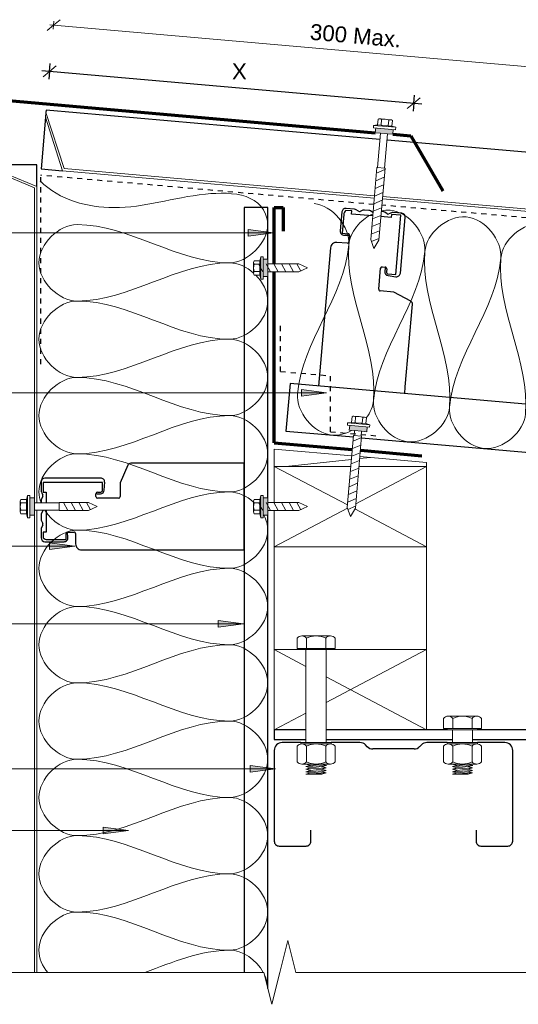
# Model space of a CAD drawing. Header units: millimetres. Extents: x -5868 to -3729, y 2410 to 4619.
# Tile 3 of 4: x -5487 to -5173, y 4000 to 4619. Entities that reach past the tile are written whole.
import ezdxf

# ---------------------------------------------------------------- set-up
doc = ezdxf.new("R2010")
doc.units = ezdxf.units.MM
doc.linetypes.add('Dash', pattern=[6.35, 3.175, -3.175])
for name, color, linetype, lineweight in [('A-ANNO-DIMS', 7, 'Continuous', 9), ('A-ANNO-DIMS-5', 7, 'Continuous', 9), ('A-DETL-GENF', 7, 'Continuous', 9), ('A-DETL-MEDM', 7, 'Continuous', 30), ('A-DETL-THIN', 7, 'Continuous', 9), ('G-ANNO-TEXT', 7, 'Continuous', 9)]:
    doc.layers.add(name, color=color, linetype=linetype, lineweight=lineweight)
doc.layers.add('A-DETL', color=7, linetype='Continuous', lineweight=9, true_color=0x00a600)
doc.styles.add('Arial', font='arial.ttf', dxfattribs={"height": 10})
doc.dimstyles.new('New_ARIAL_2', dxfattribs={"dimscale": 304.8, "dimtxt": 10.202594, "dimasz": 0.024606, "dimexe": 0.008202, "dimexo": 0.0625, "dimgap": 0.00651, "dimtad": 1, "dimdec": 0, "dimzin": 0, "dimdsep": 46, "dimtxsty": 'Arial', "dimblk1": 'OBLIQUE', "dimblk2": 'OBLIQUE', "dimsah": 1, "dimcen": 0.09, "dimdle": 0.008202, "dimazin": 0, "dimtfac": 1, "dimtdec": 4, "dimtix": 1, "dimtmove": 0, "dimatfit": 3, "dimfxl": 0.008202, "dimfxlon": 1, "dimtvp": 1, "dimtolj": 1, "dimtzin": 0, "dimarcsym": 2})
doc.dimstyles.new('New_ARIAL_Red', dxfattribs={"dimscale": 304.8, "dimtxt": 10.202594, "dimasz": 0.024606, "dimexe": 0.016404, "dimexo": 0.0625, "dimgap": 0.00651, "dimtad": 3, "dimtih": 1, "dimtoh": 1, "dimdec": 0, "dimzin": 0, "dimdsep": 46, "dimtxsty": 'Arial', "dimblk1": 'OBLIQUE', "dimblk2": 'OBLIQUE', "dimsah": 1, "dimcen": 0.09, "dimdle": 0.016404, "dimazin": 0, "dimtfac": 1, "dimtdec": 4, "dimtix": 1, "dimtmove": 0, "dimatfit": 3, "dimfxl": 0.016404, "dimfxlon": 1, "dimtvp": 1, "dimtolj": 1, "dimtzin": 0, "dimlwd": 30, "dimlwe": 30, "dimarcsym": 2})

# ---------------------------------------------------------------- blocks, each defined once
blk = doc.blocks.new('Dimond AshGrid Post _ Rail System - Dimond AshGrid Post _ Rail System-1973272-ASC - Wall to Roof Apex')
at = {"layer": 'A-DETL-GENF', "lineweight": 30}
for p, q in [((-16.02, 111.46), (-19.67, 111.46)), ((-14.32, 112.69), (-19.65, 112.69)), ((-16.02, 109.46), (-16.02, 111.46)), ((-11.71, 111.62), (-13.24, 112.44)), ((-9.07, 112.44), (-10.6, 111.62)), ((-5.32, 112.69), (-7.98, 112.69)), ((-2.71, 111.62), (-4.24, 112.44)), ((3.68, 112.69), (2.55, 112.69)), ((6.29, 111.62), (4.76, 112.44)), ((8.93, 112.44), (7.4, 111.62)), ((15.07, 111.46), (9.07, 111.46)), ((9.07, 111.46), (9.07, 109.46)), ((15.45, 112.69), (10.02, 112.69)), ((15.07, 73.96), (15.07, 111.46)), ((-22.1, 110.24), (-22.1, 98.24)), ((-20.77, 108.69), (-20.77, 96.97)), ((-2.55, 109.46), (-16.02, 109.46)), ((9.07, 109.46), (2.55, 109.46)), ((17.9, 75.14), (17.9, 110.24)), ((-20.77, 96.97), (-17.02, 96.97)), ((-19.4, 95.81), (-16.04, 96.16)), ((-16.02, 95.97), (-16.02, 91.96)), ((-27.22, 87.21), (-27.22, 0)), ((-17.02, 90.96), (-23.51, 90.96)), ((5.22, 63.91), (5.22, 77.16)), ((6.22, 78.16), (8.07, 78.16)), ((8, 77.64), (8, 75.39)), ((9.07, 77.16), (9.07, 75.16)), ((10.17, 73.96), (15.07, 73.96)), ((10.33, 72.94), (15.33, 72.69)), ((14.85, 62.91), (6.22, 62.91)), ((26.01, 58.18), (14.85, 62.91)), ((27.22, 4.25), (27.22, 56.33)), ((27.22, 0), (27.22, 4.25))]:
    blk.add_line(p, q, dxfattribs=at)
for centre, radius, start, end in [((-19.65, 110.24), 2.45, 90, 180), ((-16.76, 108.69), 4.02, 136.41957, 180), ((-14.32, 110.24), 2.45, 63.66863, 90), ((-11.15, 112.74), 1.25, 243.66863, 296.33137), ((-7.98, 110.24), 2.45, 90, 116.33137), ((-5.32, 110.24), 2.45, 63.66863, 90), ((-2.15, 112.74), 1.25, 243.66863, 251.09502), ((3.68, 110.24), 2.45, 63.66863, 90), ((6.85, 112.74), 1.25, 243.66863, 296.33137), ((10.02, 110.24), 2.45, 90, 116.33137), ((15.45, 110.24), 2.45, 0, 90), ((-19.65, 98.24), 2.45, 180, 276), ((-17.02, 95.97), 1, 360, 90), ((-23.51, 87.25), 3.71, 90, 180.6364), ((-17.02, 91.96), 1, 270, 360), ((6.22, 77.16), 1, 90, 180), ((10.45, 75.39), 2.45, 180, 267.14), ((8.07, 77.16), 1, 360, 90), ((10.27, 75.16), 1.2, 180, 265.22289), ((15.45, 75.14), 2.45, 267.14, 0), ((6.22, 63.91), 1, 180, 270), ((25.21, 56.33), 2.01, 0, 66.57877)]:
    blk.add_arc(centre, radius, start, end, dxfattribs=at)
blk = doc.blocks.new('Long section6 - BrownBuild900 Profile 37mm-2028267-ASC - Wall to Roof Apex')
at = {"layer": 'A-DETL-GENF'}
for p, q in [((398.1, 0), (114.98, 0)), ((564.45, 0), (403.2, 0)), ((766.39, 0), (569.55, 0)), ((780, -32.58), (766.39, 0)), ((114.98, -1.47), (398.1, -1.47)), ((403.2, -1.47), (564.45, -1.47)), ((569.55, -1.47), (765.54, -1.47)), ((765.54, -1.47), (780, -35.53)), ((780, -24.14), (780, -28)), ((780, -35.53), (780, -32.58))]:
    blk.add_line(p, q, dxfattribs=at)
at = {"layer": 'A-DETL-MEDM'}
for p, q in [((780, 0), (766.39, 0)), ((780, -32.58), (780, 0)), ((114.98, -37), (395.15, -37)), ((406.15, -37), (564.75, -37)), ((569.25, -37), (780, -37)), ((780, -37), (780, -35.53))]:
    blk.add_line(p, q, dxfattribs=at)
blk = doc.blocks.new('DHS_purlins_150 - Dimond hi-span steel purlin _specify size_-1974646-ASC - Wall to Roof Apex')
at = {"layer": 'A-DETL-GENF', "lineweight": 30}
for p, q in [((62, 0), (5, 0)), ((0, -5), (0, -22.04)), ((65, -20), (65, -3)), ((55, -23), (62, -23)), ((0, -41.18), (0, -53.93)), ((1.46, -57.46), (2.54, -58.54)), ((4, -62.07), (4, -87.93)), ((2.54, -91.46), (1.46, -92.54)), ((0, -96.07), (0, -114.11)), ((62, -127), (55, -127)), ((0, -133.26), (0, -145)), ((65, -147), (65, -130)), ((5, -150), (62, -150))]:
    blk.add_line(p, q, dxfattribs=at)
for centre, radius, start, end in [((62, -3), 3, 360, 90), ((5, -5), 5, 90, 180), ((62, -20), 3, 270, 0), ((5, -53.93), 5, 180, 225), ((-1, -62.07), 5, 0, 45), ((5, -96.07), 5, 135, 180), ((-1, -87.93), 5, 315, 0), ((62, -130), 3, 360, 90), ((5, -145), 5, 180, 270), ((62, -147), 3, 270, 0)]:
    blk.add_arc(centre, radius, start, end, dxfattribs=at)
blk = doc.blocks.new('Detail-Framing-Wood1 - Standard-2026398-ASC - Wall to Roof Apex')
at = {"layer": 'A-DETL-GENF', "lineweight": 18}
for p, q in [((16.74, 0), (0, 0)), ((0, 0), (0, -50.44)), ((95.84, 0), (35.89, 0)), ((95.84, -50.44), (95.84, 0))]:
    blk.add_line(p, q, dxfattribs=at)
at = {"layer": 'A-DETL-GENF'}
for p, q in [((0, 0), (19.96, -10.51)), ((32.66, -33.25), (95.84, 0)), ((32.66, -17.19), (95.84, -50.44)), ((0, -50.44), (19.96, -39.93))]:
    blk.add_line(p, q, dxfattribs=at)
blk = doc.blocks.new('Detail-Framing-Wood1 - Standard-V2-ASC - Wall to Roof Apex')
at = {"layer": 'A-DETL-GENF', "lineweight": 18}
for p, q in [((0, 0), (0, -22.67)), ((95.84, -50.44), (95.84, 0)), ((0, -27.77), (0, -50.44)), ((0, -50.44), (95.84, -50.44))]:
    blk.add_line(p, q, dxfattribs=at)
at = {"layer": 'A-DETL-GENF'}
for p, q in [((0, 0), (46.06, -24.24)), ((51.25, -23.47), (95.84, 0)), ((0, -50.44), (46.07, -26.19)), ((50.74, -26.7), (95.84, -50.44))]:
    blk.add_line(p, q, dxfattribs=at)
blk = doc.blocks.new('Long section6 - BrownBuild900 Profile 37mm-2112826-ASC - Wall to Roof Apex')
at = {"layer": 'A-DETL-GENF'}
for p, q in [((560, 35.53), (545.54, 1.47)), ((546.39, 0), (560, 32.58)), ((560, 32.58), (560, 35.53)), ((560, 24.14), (560, 28)), ((339.84, 1.47), (52.51, 1.47)), ((52.51, 0), (343.09, 0)), ((347.59, 0), (546.39, 0)), ((545.54, 1.47), (350.84, 1.47))]:
    blk.add_line(p, q, dxfattribs=at)
at = {"layer": 'A-DETL-MEDM'}
for p, q in [((560, 37), (52.51, 37)), ((560, 35.53), (560, 37)), ((560, 0), (560, 32.58)), ((546.39, 0), (560, 0))]:
    blk.add_line(p, q, dxfattribs=at)
blk = doc.blocks.new('Dimond AshGrid Post _ Rail Base - Dimond AshGrid Post _ Rail Base-2102057-ASC - Wall to Roof Apex')
at = {"layer": 'A-DETL-GENF', "lineweight": 30}
for p, q in [((267.91, 22.5), (-212.91, 22.5)), ((267.91, 7.5), (267.91, 22.5)), ((-222.91, 7.5), (74.41, 7.5)), ((85.41, 7.5), (224.41, 7.5)), ((235.41, 7.5), (267.91, 7.5))]:
    blk.add_line(p, q, dxfattribs=at)
blk = doc.blocks.new('Dimond AshGrid Post _ Rail System - Dimond AshGrid Post _ Rail System-V3-ASC - Wall to Roof Apex')
at = {"layer": 'A-DETL-GENF', "lineweight": 30}
for p, q in [((-16.02, 111.46), (-19.67, 111.46)), ((-14.32, 112.69), (-19.65, 112.69)), ((-16.02, 109.46), (-16.02, 111.46)), ((-11.71, 111.62), (-13.24, 112.44)), ((-9.07, 112.44), (-10.6, 111.62)), ((-5.32, 112.69), (-7.98, 112.69)), ((-2.71, 111.62), (-4.24, 112.44)), ((3.68, 112.69), (2.25, 112.69)), ((6.29, 111.62), (4.76, 112.44)), ((8.93, 112.44), (7.4, 111.62)), ((15.07, 111.46), (9.07, 111.46)), ((9.07, 111.46), (9.07, 109.46)), ((15.45, 112.69), (10.02, 112.69)), ((15.07, 73.96), (15.07, 111.46)), ((-22.1, 110.24), (-22.1, 98.24)), ((-20.77, 108.69), (-20.77, 96.97)), ((-2.25, 109.46), (-16.02, 109.46)), ((9.07, 109.46), (2.25, 109.46)), ((17.9, 75.14), (17.9, 110.24)), ((-20.77, 96.97), (-17.02, 96.97)), ((-19.4, 95.81), (-16.04, 96.16)), ((-16.02, 95.97), (-16.02, 91.96)), ((-27.22, 87.21), (-27.22, -15)), ((-17.02, 90.96), (-23.51, 90.96)), ((5.22, 63.91), (5.22, 77.16)), ((6.22, 78.16), (8.07, 78.16)), ((8, 77.64), (8, 75.39)), ((9.07, 77.16), (9.07, 75.16)), ((10.17, 73.96), (15.07, 73.96)), ((10.33, 72.94), (15.33, 72.69)), ((14.85, 62.91), (6.22, 62.91)), ((26.01, 58.18), (14.85, 62.91)), ((27.22, 4.25), (27.22, 56.33)), ((27.22, -15), (27.22, 4.25)), ((-27.22, -15), (27.22, -15))]:
    blk.add_line(p, q, dxfattribs=at)
for centre, radius, start, end in [((-19.65, 110.24), 2.45, 90, 180), ((-16.76, 108.69), 4.02, 136.41957, 180), ((-14.32, 110.24), 2.45, 63.66863, 90), ((-11.15, 112.74), 1.25, 243.66863, 296.33137), ((-7.98, 110.24), 2.45, 90, 116.33137), ((-5.32, 110.24), 2.45, 63.66863, 90), ((-2.15, 112.74), 1.25, 243.66863, 265.34225), ((3.68, 110.24), 2.45, 63.66863, 90), ((6.85, 112.74), 1.25, 243.66863, 296.33137), ((10.02, 110.24), 2.45, 90, 116.33137), ((15.45, 110.24), 2.45, 0, 90), ((-19.65, 98.24), 2.45, 180, 276), ((-17.02, 95.97), 1, 360, 90), ((-23.51, 87.25), 3.71, 90, 180.6364), ((-17.02, 91.96), 1, 270, 360), ((6.22, 77.16), 1, 90, 180), ((10.45, 75.39), 2.45, 180, 267.14), ((8.07, 77.16), 1, 360, 90), ((10.27, 75.16), 1.2, 180, 265.22289), ((15.45, 75.14), 2.45, 267.14, 0), ((6.22, 63.91), 1, 180, 270), ((25.21, 56.33), 2.01, 0, 66.57877)]:
    blk.add_arc(centre, radius, start, end, dxfattribs=at)
blk = doc.blocks.new('Dimond AshGrid Post _ Rail Base 2 - Dimond AshGrid Post _ Rail Base 2-2112615-ASC - Wall to Roof Apex')
at = {"layer": 'A-DETL-GENF', "lineweight": 30}
for p, q in [((43.72, 30), (-228.42, 30)), ((213.02, 30), (54.72, 30)), ((260.73, 30), (218.12, 30)), ((260.73, 0), (260.73, 30)), ((-236.45, 0), (260.73, 0))]:
    blk.add_line(p, q, dxfattribs=at)
blk = doc.blocks.new('Break Line_dimond - Break Line_dimond-2113845-ASC - Wall to Roof Apex')
at = {"layer": 'A-DETL-GENF'}
for p, q in [((5, 20), (0, 0)), ((10, 0), (5, 20)), ((-10, 0), (-204.25, 0)), ((-5, -20), (-10, 0)), ((0, 0), (-5, -20)), ((194.7, 0), (10, 0))]:
    blk.add_line(p, q, dxfattribs=at)
blk = doc.blocks.new('12gx20mmTek screw - Standard-2084256-ASC - Wall to Roof Apex')
at = {"layer": 'A-DETL-GENF'}
blk.add_hatch(color=256, dxfattribs=at).paths.add_polyline_path([(-5.5, 0), (5.5, 0), (5.5, 3), (-5.5, 3)])
for p, q in [((-4.5, 8.68), (-4.5, 5)), ((-4.5, 5), (-4.5, 8.68)), ((3.37, 9), (-3.38, 9)), ((-3.38, 9), (3.37, 9)), ((-2.25, 5), (-2.25, 8.68)), ((2.25, 5), (2.25, 8.68)), ((4.5, 5), (4.5, 8.68)), ((4.5, 5), (4.5, 8.68)), ((-4.5, 5), (-7, 4.5)), ((-7, 4.5), (-4.5, 5)), ((-7, 4.5), (-7, 3)), ((-7, 3), (-7, 4.5)), ((-7, 4.5), (7, 4.5)), ((-7, 3), (7, 3)), ((7, 3), (-7, 3)), ((-5.5, 3), (-5.5, 0)), ((-5.5, 0), (-2.55, 0)), ((-4.5, 5), (4.5, 5)), ((-2.55, 3.12), (2.55, 5.82)), ((-2.55, -1.7), (2.55, 0.99)), ((2.55, 0), (-2.55, 0)), ((-2.55, 0), (-2.55, -19.5)), ((2.55, 0), (5.5, 0)), ((2.55, -19.5), (2.55, 0)), ((7, 4.5), (4.5, 5)), ((7, 4.5), (4.5, 5)), ((5.5, 0), (5.5, 3)), ((7, 3), (7, 4.5)), ((7, 4.5), (7, 3)), ((-2.55, -6.53), (2.55, -3.83)), ((-2.55, -11.35), (2.55, -8.65)), ((-2.55, -16.17), (2.55, -13.48)), ((-1.99, -20.7), (2.55, -18.3)), ((-2.55, -19.5), (0, -25)), ((0, -25), (2.55, -19.5))]:
    blk.add_line(p, q, dxfattribs=at)
for centre, radius, start, end in [((-3.38, 6.87), 2.13, 90, 121.89079), ((-3.38, 6.87), 2.13, 58.10921, 121.89079), ((0, 0.96), 8.04, 73.7398, 106.2602), ((3.37, 6.87), 2.13, 58.10921, 121.89079), ((3.37, 6.87), 2.13, 58.10921, 90)]:
    blk.add_arc(centre, radius, start, end, dxfattribs=at)
blk = doc.blocks.new('Detail-Screws-12Gx45mmTek screw 30mm1 - Prefinished screw with neoprene washer-2084147-ASC - Wall to Roof Apex')
at = {"layer": 'A-DETL-GENF'}
blk.add_hatch(color=256, dxfattribs=at).paths.add_polyline_path([(-5.5, 0), (5.5, 0), (5.5, 3), (-5.5, 3)])
for p, q in [((-4.5, 8.68), (-4.5, 5)), ((-4.5, 5), (-4.5, 8.68)), ((3.37, 9), (-3.38, 9)), ((-3.38, 9), (3.37, 9)), ((-2.25, 5), (-2.25, 8.68)), ((2.25, 5), (2.25, 8.68)), ((4.5, 5), (4.5, 8.68)), ((4.5, 5), (4.5, 8.68)), ((-4.5, 5), (-7, 4.5)), ((-7, 4.5), (-4.5, 5)), ((-7, 4.5), (-7, 3)), ((-7, 3), (-7, 4.5)), ((-7, 4.5), (7, 4.5)), ((-7, 3), (-5.5, 3)), ((-5.5, 3), (-7, 3)), ((5.5, 3), (-5.5, 3)), ((-5.5, 3), (-5.5, 0)), ((-5.5, 0), (5.5, 0)), ((-4.5, 5), (4.5, 5)), ((-2.25, 0), (-2.25, -15.48)), ((2.25, -15.48), (2.25, 0)), ((7, 4.5), (4.5, 5)), ((7, 4.5), (4.5, 5)), ((5.5, 3), (7, 3)), ((7, 3), (5.5, 3)), ((5.5, 0), (5.5, 3)), ((7, 3), (7, 4.5)), ((7, 4.5), (7, 3)), ((-2.25, -15.48), (-2.55, -15.48)), ((-2.55, -15.48), (-2.55, -33.98)), ((-2.55, -21.01), (2.55, -18.31)), ((-2.25, -15.48), (2.25, -15.48)), ((2.55, -15.48), (2.25, -15.48)), ((2.55, -33.98), (2.55, -15.48)), ((-2.55, -25.83), (2.55, -23.14)), ((-2.55, -30.66), (2.55, -27.96)), ((-2.55, -33.98), (0, -39.48)), ((-1.99, -35.18), (2.55, -32.78)), ((0, -39.48), (2.55, -33.98))]:
    blk.add_line(p, q, dxfattribs=at)
for centre, radius, start, end in [((-3.38, 6.87), 2.13, 90, 121.89079), ((-3.38, 6.87), 2.13, 58.10921, 121.89079), ((0, 0.96), 8.04, 73.7398, 106.2602), ((3.37, 6.87), 2.13, 58.10921, 121.89079), ((3.37, 6.87), 2.13, 58.10921, 90)]:
    blk.add_arc(centre, radius, start, end, dxfattribs=at)
blk = doc.blocks.new('Detail-Screws-12Gx45mmTek screw-Generic - Prefinished screw with neoprene washer-2127704-ASC - Wall to Roof Apex')
at = {"layer": 'A-DETL-GENF'}
blk.add_hatch(color=256, dxfattribs=at).paths.add_polyline_path([(5.5, 0), (5.5, 3), (-5.5, 3), (-5.5, 0), (4.94, 0)])
for p, q in [((-4.5, 8.68), (-4.5, 5)), ((-4.5, 5), (-4.5, 8.68)), ((3.37, 9), (-3.38, 9)), ((-3.38, 9), (3.37, 9)), ((-2.25, 5), (-2.25, 8.68)), ((2.25, 5), (2.25, 8.68)), ((4.5, 5), (4.5, 8.68)), ((4.5, 5), (4.5, 8.68)), ((-4.5, 5), (-7, 4.5)), ((-7, 4.5), (-4.5, 5)), ((-7, 4.5), (-7, 3)), ((-7, 3), (-7, 4.5)), ((-7, 4.5), (7, 4.5)), ((-7, 3), (7, 3)), ((7, 3), (-7, 3)), ((-5.5, 3), (-5.5, 0)), ((-5.5, 0), (-2.25, 0)), ((-4.5, 5), (4.5, 5)), ((2.25, 0), (-2.25, 0)), ((-2.25, 0), (-2.25, -21.73)), ((2.25, 0), (5.5, 0)), ((2.25, -21.73), (2.25, 0)), ((7, 4.5), (4.5, 5)), ((7, 4.5), (4.5, 5)), ((5.5, 0), (5.5, 3)), ((7, 3), (7, 4.5)), ((7, 4.5), (7, 3)), ((-2.25, -21.73), (-2.55, -21.73)), ((-2.55, -21.73), (-2.55, -67.13)), ((-2.55, -25.22), (2.55, -22.52)), ((-2.25, -21.73), (2.25, -21.73)), ((2.55, -21.73), (2.25, -21.73)), ((2.55, -67.13), (2.55, -21.73)), ((-2.55, -30.04), (2.55, -27.34)), ((-2.55, -34.86), (2.55, -32.17)), ((-2.55, -39.69), (2.55, -36.99)), ((-2.55, -44.51), (2.55, -41.81)), ((-2.55, -49.33), (2.55, -46.64)), ((-2.55, -54.15), (2.55, -51.46)), ((-2.55, -58.98), (2.55, -56.28)), ((-2.55, -63.8), (2.55, -61.1)), ((-2.55, -67.13), (0, -72.63)), ((-1.99, -68.33), (2.55, -65.93)), ((0, -72.63), (2.55, -67.13))]:
    blk.add_line(p, q, dxfattribs=at)
for centre, radius, start, end in [((-3.38, 6.87), 2.13, 90, 121.89079), ((-3.38, 6.87), 2.13, 58.10921, 121.89079), ((0, 0.96), 8.04, 73.7398, 106.2602), ((3.37, 6.87), 2.13, 58.10921, 121.89079), ((3.37, 6.87), 2.13, 58.10921, 90)]:
    blk.add_arc(centre, radius, start, end, dxfattribs=at)
blk = doc.blocks.new('Steel Structure - Steel Structure-2112519-ASC - Wall to Roof Apex')
at = {"layer": 'A-DETL-GENF', "lineweight": 30}
for p, q in [((-64.54, 6), (-84.5, 6)), ((-84.5, 6), (-84.5, 0)), ((24.32, 6), (-51.84, 6)), ((84.5, 6), (43.46, 6)), ((84.5, 0), (84.5, 6)), ((-84.5, 0), (-64.54, 0)), ((-51.84, 0), (27.53, 0)), ((40.23, 0), (84.5, 0))]:
    blk.add_line(p, q, dxfattribs=at)
blk = doc.blocks.new('Anchor Bolts-Side - 1_2_-2112724-ASC - Wall to Roof Apex')
at = {"layer": 'A-DETL-GENF'}
for p, q in [((9, 161.03), (-9, 161.03)), ((-11.96, 159.54), (-11.96, 153.19)), ((-6.05, 153.19), (-6.05, 159.54)), ((6.05, 153.19), (6.05, 159.54)), ((11.96, 153.19), (11.96, 159.54)), ((-11.96, 153.19), (11.96, 153.19)), ((-9.57, 153.19), (-9.57, 152.4)), ((-9.57, 152.4), (-6.35, 152.4)), ((6.35, 152.4), (-6.35, 152.4)), ((-6.35, 152.4), (-6.35, 93.96)), ((6.35, 152.4), (9.57, 152.4)), ((6.35, 93.96), (6.35, 152.4)), ((9.57, 152.4), (9.57, 153.19)), ((9.57, 93.96), (-9.57, 93.96)), ((-9.57, 93.96), (-9.57, 93.17)), ((-9.57, 93.17), (9.57, 93.17)), ((-9, 93.17), (-9.57, 93.17)), ((9, 93.17), (9.57, 93.17)), ((9.57, 93.17), (9.57, 93.96)), ((-11.96, 91.68), (-11.96, 81.95)), ((-6.05, 81.95), (-6.05, 91.68)), ((6.05, 81.95), (6.05, 91.68)), ((11.96, 81.95), (11.96, 91.68)), ((-9, 80.47), (-6.35, 80.47)), ((3.57, 80.47), (-6.35, 80.47)), ((-6.35, 80.47), (-3.61, 79.67)), ((-3.61, 79.67), (3.57, 80.47)), ((3.57, 80.47), (9, 80.47)), ((6.5, 79.67), (3.57, 80.47)), ((-3.61, 79.67), (-6.35, 78.88)), ((-6.35, 78.88), (6.5, 79.67)), ((-6.35, 78.88), (-3.61, 78.08)), ((-3.61, 78.08), (-6.35, 77.29)), ((-6.35, 77.29), (6.28, 78.07)), ((-6.35, 77.29), (-3.61, 76.5)), ((-3.61, 76.5), (-6.35, 75.7)), ((-6.35, 75.7), (6.28, 76.48)), ((-6.35, 75.7), (-3.61, 74.91)), ((-3.61, 74.91), (-6.35, 74.12)), ((-6.35, 74.12), (6.34, 74.9)), ((-3.61, 78.08), (3.57, 78.88)), ((-3.61, 76.5), (3.57, 77.29)), ((-3.61, 74.91), (3.57, 75.7)), ((3.57, 78.88), (6.5, 79.67)), ((6.32, 78.08), (3.57, 78.88)), ((3.57, 77.29), (6.32, 78.08)), ((6.32, 76.5), (3.57, 77.29)), ((3.57, 75.7), (6.32, 76.5)), ((6.32, 74.91), (3.57, 75.7)), ((3.57, 74.12), (6.32, 74.91)), ((-6.35, 74.12), (3.57, 74.12))]:
    blk.add_line(p, q, dxfattribs=at)
for centre, radius, start, end in [((-9, 157.36), 3.67, 90, 143.51464), ((-9, 157.36), 3.67, 36.48536, 143.51464), ((0, 147.98), 13.05, 62.36995, 117.63005), ((9, 157.36), 3.67, 36.48536, 143.51464), ((9, 157.36), 3.67, 36.48536, 90), ((-9, 89.49), 3.67, 90, 143.51464), ((-9, 89.49), 3.67, 36.48536, 143.51464), ((0, 80.11), 13.05, 62.36995, 117.63005), ((9, 89.49), 3.67, 36.48536, 143.51464), ((9, 89.49), 3.67, 36.48536, 90), ((-9, 84.14), 3.67, 216.48536, 270), ((-9, 84.14), 3.67, 216.48536, 323.51464), ((0, 93.52), 13.05, 242.36995, 297.63005), ((9, 84.14), 3.67, 216.48536, 323.51464), ((9, 84.14), 3.67, 270, 323.51464), ((9, 84.14), 3.67, 270, 323.51464)]:
    blk.add_arc(centre, radius, start, end, dxfattribs=at)
blk = doc.blocks.new('Anchor Bolts-Side - 1_2_-2067508-ASC - Wall to Roof Apex')
at = {"layer": 'A-DETL-GENF'}
for p, q in [((9, 161.03), (-9, 161.03)), ((-11.96, 159.54), (-11.96, 153.19)), ((-6.05, 153.19), (-6.05, 159.54)), ((6.05, 153.19), (6.05, 159.54)), ((11.96, 153.19), (11.96, 159.54)), ((-11.96, 153.19), (11.96, 153.19)), ((-9.57, 153.19), (-9.57, 152.4)), ((-9.57, 152.4), (-6.35, 152.4)), ((6.35, 152.4), (-6.35, 152.4)), ((-6.35, 152.4), (-6.35, 144.4)), ((6.35, 152.4), (9.57, 152.4)), ((6.35, 144.4), (6.35, 152.4)), ((9.57, 152.4), (9.57, 153.19)), ((9.57, 144.4), (-9.57, 144.4)), ((-9.57, 144.4), (-9.57, 143.61)), ((-9.57, 143.61), (9.57, 143.61)), ((-9, 143.61), (-9.57, 143.61)), ((9, 143.61), (9.57, 143.61)), ((9.57, 143.61), (9.57, 144.4)), ((-11.96, 142.12), (-11.96, 132.39)), ((-6.05, 132.39), (-6.05, 142.12)), ((6.05, 132.39), (6.05, 142.12)), ((11.96, 132.39), (11.96, 142.12)), ((-9, 130.91), (-6.35, 130.91)), ((3.57, 130.91), (-6.35, 130.91)), ((-6.35, 130.91), (-3.61, 130.11)), ((-3.61, 130.11), (-6.35, 129.32)), ((-6.35, 129.32), (6.5, 130.11)), ((-3.61, 130.11), (3.57, 130.91)), ((3.57, 130.91), (9, 130.91)), ((6.5, 130.11), (3.57, 130.91)), ((3.57, 129.32), (6.5, 130.11)), ((-6.35, 129.32), (-3.61, 128.52)), ((-3.61, 128.52), (-6.35, 127.73)), ((-6.35, 127.73), (6.28, 128.51)), ((-6.35, 127.73), (-3.61, 126.94)), ((-3.61, 126.94), (-6.35, 126.14)), ((-6.35, 126.14), (6.28, 126.92)), ((-6.35, 126.14), (-3.61, 125.35)), ((-3.61, 125.35), (-6.35, 124.56)), ((-6.35, 124.56), (6.34, 125.34)), ((-6.35, 124.56), (3.57, 124.56)), ((-3.61, 128.52), (3.57, 129.32)), ((-3.61, 126.94), (3.57, 127.73)), ((-3.61, 125.35), (3.57, 126.14)), ((6.32, 128.52), (3.57, 129.32)), ((3.57, 127.73), (6.32, 128.52)), ((6.32, 126.94), (3.57, 127.73)), ((3.57, 126.14), (6.32, 126.94)), ((6.32, 125.35), (3.57, 126.14)), ((3.57, 124.56), (6.32, 125.35))]:
    blk.add_line(p, q, dxfattribs=at)
for centre, radius, start, end in [((-9, 157.36), 3.67, 90, 143.51464), ((-9, 157.36), 3.67, 36.48536, 143.51464), ((0, 147.98), 13.05, 62.36995, 117.63005), ((9, 157.36), 3.67, 36.48536, 143.51464), ((9, 157.36), 3.67, 36.48536, 90), ((-9, 139.93), 3.67, 90, 143.51464), ((-9, 139.93), 3.67, 36.48536, 143.51464), ((0, 130.56), 13.05, 62.36995, 117.63005), ((9, 139.93), 3.67, 36.48536, 143.51464), ((9, 139.93), 3.67, 36.48536, 90), ((-9, 134.58), 3.67, 216.48536, 270), ((-9, 134.58), 3.67, 216.48536, 323.51464), ((0, 143.96), 13.05, 242.36995, 297.63005), ((9, 134.58), 3.67, 216.48536, 323.51464), ((9, 134.58), 3.67, 270, 323.51464), ((9, 134.58), 3.67, 270, 323.51464)]:
    blk.add_arc(centre, radius, start, end, dxfattribs=at)
blk = doc.blocks.new('Detail-Screws-12Gx45mmTek screw-Generic - Prefinished screw with neoprene washer-2113286-ASC - Wall to Roof Apex')
at = {"layer": 'A-DETL-GENF'}
blk.add_hatch(color=256, dxfattribs=at).paths.add_polyline_path([(5.5, 0), (5.5, 3), (-5.5, 3), (-5.5, 0), (4.94, 0)])
for p, q in [((-4.5, 8.68), (-4.5, 5)), ((-4.5, 5), (-4.5, 8.68)), ((3.37, 9), (-3.38, 9)), ((-3.38, 9), (3.37, 9)), ((-2.25, 5), (-2.25, 8.68)), ((2.25, 5), (2.25, 8.68)), ((4.5, 5), (4.5, 8.68)), ((4.5, 5), (4.5, 8.68)), ((-4.5, 5), (-7, 4.5)), ((-7, 4.5), (-4.5, 5)), ((-7, 4.5), (-7, 3)), ((-7, 3), (-7, 4.5)), ((-7, 4.5), (7, 4.5)), ((-7, 3), (7, 3)), ((7, 3), (-7, 3)), ((-5.5, 3), (-5.5, 0)), ((-5.5, 0), (-2.25, 0)), ((-4.5, 5), (4.5, 5)), ((2.25, 0), (-2.25, 0)), ((-2.25, 0), (-2.25, -3.09)), ((2.25, 0), (5.5, 0)), ((2.25, -3.09), (2.25, 0)), ((7, 4.5), (4.5, 5)), ((7, 4.5), (4.5, 5)), ((5.5, 0), (5.5, 3)), ((7, 3), (7, 4.5)), ((7, 4.5), (7, 3)), ((-2.25, -3.09), (-2.55, -3.09)), ((-2.55, -3.09), (-2.55, -48.49)), ((-2.55, -6.58), (2.55, -3.88)), ((-2.25, -3.09), (2.25, -3.09)), ((2.55, -3.09), (2.25, -3.09)), ((2.55, -48.49), (2.55, -3.09)), ((-2.55, -11.4), (2.55, -8.71)), ((-2.55, -16.23), (2.55, -13.53)), ((-2.55, -21.05), (2.55, -18.35)), ((-2.55, -25.87), (2.55, -23.18)), ((-2.55, -30.7), (2.55, -28)), ((-2.55, -35.52), (2.55, -32.82)), ((-2.55, -40.34), (2.55, -37.65)), ((-2.55, -45.17), (2.55, -42.47)), ((-2.55, -48.49), (0, -53.99)), ((-1.99, -49.69), (2.55, -47.29)), ((0, -53.99), (2.55, -48.49))]:
    blk.add_line(p, q, dxfattribs=at)
for centre, radius, start, end in [((-3.38, 6.87), 2.13, 90, 121.89079), ((-3.38, 6.87), 2.13, 58.10921, 121.89079), ((0, 0.96), 8.04, 73.7398, 106.2602), ((3.37, 6.87), 2.13, 58.10921, 121.89079), ((3.37, 6.87), 2.13, 58.10921, 90)]:
    blk.add_arc(centre, radius, start, end, dxfattribs=at)
blk = doc.blocks.new('DIMBLOCK2-ASC - Wall to Roof Apex')
at = {"layer": 'A-ANNO-DIMS-5', "lineweight": 30}
for p, q in [((-5473.08, 4586.69), (-5234, 4565.77)), ((-5468.1, 4586.25), (-5468.54, 4581.27)), ((-5468.1, 4586.25), (-5467.67, 4591.23)), ((-5238.98, 4566.21), (-5238.55, 4571.19)), ((-5238.98, 4566.21), (-5239.42, 4561.23))]:
    blk.add_line(p, q, dxfattribs=at)
at = {"layer": 'A-ANNO-DIMS-5', "lineweight": 13}
for p, q in [((-5468.1, 4586.25), (-5472.16, 4582.84)), ((-5468.1, 4586.25), (-5464.04, 4589.66)), ((-5238.98, 4566.21), (-5234.92, 4569.62)), ((-5238.98, 4566.21), (-5243.05, 4562.8))]:
    blk.add_line(p, q, dxfattribs=at)
at = {"layer": 'A-ANNO-DIMS-5', "color": 0, "lineweight": 30, "insert": (-5353.37, 4591.19), "char_height": 10, "width": 11.3013, "attachment_point": 1, "line_spacing_factor": 0.941778, "style": 'Arial'}
blk.add_mtext('X', dxfattribs=at)
blk = doc.blocks.new('_Oblique')
at = {"color": 0, "linetype": 'ByBlock', "lineweight": -2}
blk.add_line((-0.5, -0.5), (0.5, 0.5), dxfattribs=at)
blk = doc.blocks.new('DIMBLOCK3-ASC - Wall to Roof Apex')
at = {"layer": 'A-ANNO-DIMS-5'}
for p, q in [((-5465.56, 4615.3), (-5461.5, 4618.71)), ((-5465.56, 4615.3), (-5465.34, 4617.79)), ((-5465.56, 4615.3), (-5469.62, 4611.89)), ((-5085.17, 4582.02), (-5468.05, 4615.52)), ((-5465.56, 4615.3), (-5465.78, 4612.81)), ((-5087.66, 4582.24), (-5083.59, 4585.65)), ((-5087.66, 4582.24), (-5091.72, 4578.83)), ((-5087.66, 4582.24), (-5087.88, 4579.75)), ((-5087.66, 4582.24), (-5087.44, 4584.73))]:
    blk.add_line(p, q, dxfattribs=at)
at = {"layer": 'A-ANNO-DIMS-5', "color": 0, "insert": (-5303.76, 4616.17), "char_height": 10, "width": 68.5614, "attachment_point": 1, "rotation": 355, "line_spacing_factor": 0.941778, "style": 'Arial'}
blk.add_mtext('300 Max.', dxfattribs=at)

msp = doc.modelspace()

# ---------------------------------------------------------------- hatches: boundary and pattern name
at = {"layer": 'G-ANNO-TEXT'}
for points in [[(-5327.27, 4484.67), (-5343.14, 4486.76), (-5343.14, 4482.59)], [(-5293.84, 4384.11), (-5309.72, 4386.2), (-5309.72, 4382.02)], [(-5452.19, 4287.85), (-5468.06, 4289.94), (-5468.06, 4285.76)], [(-5346.07, 4238.94), (-5361.95, 4241.03), (-5361.95, 4236.85)], [(-5326.05, 4147.98), (-5341.92, 4150.07), (-5341.92, 4145.89)], [(-5418.52, 4109.13), (-5434.4, 4111.22), (-5434.4, 4107.04)]]:
    msp.add_hatch(color=256, dxfattribs=at).paths.add_polyline_path(points)

# ---------------------------------------------------------------- linework, layer by layer
at = {"layer": 'A-DETL', "lineweight": 70}
for p, q in [((-5518.7, 4570.03), (-5263.19, 4547.68)), ((-5252.23, 4546.72), (-5240.78, 4545.71)), ((-5240.78, 4545.71), (-5220.78, 4511.07)), ((-5326.76, 4465.29), (-5326.76, 4500.74)), ((-5326.76, 4500.74), (-5321.11, 4500.74)), ((-5321.11, 4500.74), (-5321.11, 4485.74)), ((-5326.76, 4352.82), (-5326.76, 4460.19)), ((-5326.76, 4352.82), (-5277.65, 4348.52)), ((-5272.57, 4348.08), (-5234, 4344.7))]:
    msp.add_line(p, q, dxfattribs=at)
at = {"layer": 'A-DETL', "linetype": 'Dash', "lineweight": 30}
for p, q in [((-5264.17, 4502.59), (-5473.7, 4520.92)), ((-5473.7, 4402.26), (-5473.7, 4520.92)), ((-5098.45, 4488.09), (-5259.09, 4502.15)), ((-5322.76, 4397.64), (-5322.76, 4427.62)), ((-5322.76, 4397.64), (-5291.35, 4394.89)), ((-5291.35, 4359.76), (-5291.35, 4394.89)), ((-5291.35, 4359.76), (-5261.95, 4357.19))]:
    msp.add_line(p, q, dxfattribs=at)
at = {"layer": 'A-DETL'}
msp.add_open_spline([(-5330.76, 4489.91), (-5332.48, 4509.51), (-5376.66, 4512.43), (-5421.48, 4495.27), (-5461.79, 4505.07), (-5474.13, 4517.41)], degree=3, knots=[0, 0, 0, 0, 0.1224325, 0.268706, 0.3856419, 0.3856419, 0.3856419, 0.3856419], dxfattribs=at)
at = {"layer": 'A-DETL', "lineweight": 18}
for points in [[(-5301.68, 4503.18), (-5290.41, 4502.19), (-5278.87, 4488.45), (-5279.86, 4477.17)], [(-5279.86, 4477.17), (-5279.18, 4485), (-5272.67, 4492.99), (-5264.75, 4496.78)], [(-5232.04, 4472.99), (-5231.06, 4484.26), (-5204.94, 4507.45), (-5183.24, 4480.08), (-5184.23, 4468.81)], [(-5450.83, 4489.91), (-5462.14, 4489.91), (-5487.51, 4465.91), (-5462.14, 4441.91), (-5450.83, 4441.91)], [(-5354.83, 4465.91), (-5387.81, 4465.91), (-5417.84, 4489.91), (-5450.83, 4489.91)], [(-5330.83, 4489.91), (-5330.83, 4478.59), (-5343.51, 4465.91), (-5354.83, 4465.91)], [(-5184.23, 4468.81), (-5183.24, 4480.08), (-5157.12, 4503.26), (-5135.42, 4475.9), (-5136.41, 4464.62)], [(-5279.86, 4477.17), (-5282.74, 4444.32), (-5309.26, 4416.49), (-5312.14, 4383.63)], [(-5264.32, 4379.45), (-5261.44, 4412.31), (-5282.74, 4444.32), (-5279.86, 4477.17)], [(-5232.04, 4472.99), (-5234.92, 4440.13), (-5261.44, 4412.31), (-5264.32, 4379.45)], [(-5216.5, 4375.26), (-5213.63, 4408.12), (-5234.92, 4440.13), (-5232.04, 4472.99)], [(-5184.23, 4468.81), (-5187.1, 4435.95), (-5213.63, 4408.12), (-5216.5, 4375.26)], [(-5168.68, 4371.08), (-5165.81, 4403.94), (-5187.1, 4435.95), (-5184.23, 4468.81)], [(-5450.83, 4441.91), (-5417.84, 4441.91), (-5387.81, 4465.91), (-5354.83, 4465.91)], [(-5354.83, 4465.91), (-5349.64, 4465.91), (-5344.16, 4463.38), (-5339.75, 4459.49)], [(-5450.83, 4441.91), (-5462.14, 4441.91), (-5487.51, 4417.91), (-5462.14, 4393.91), (-5450.83, 4393.91)], [(-5354.83, 4417.91), (-5387.81, 4417.91), (-5417.84, 4441.91), (-5450.83, 4441.91)], [(-5450.83, 4393.91), (-5417.84, 4393.91), (-5387.81, 4417.91), (-5354.83, 4417.91)], [(-5354.83, 4417.91), (-5343.51, 4417.91), (-5318.14, 4393.91), (-5343.51, 4369.91), (-5354.83, 4369.91)], [(-5450.83, 4393.91), (-5462.14, 4393.91), (-5487.51, 4369.91), (-5462.14, 4345.91), (-5450.83, 4345.91)], [(-5354.83, 4369.91), (-5387.81, 4369.91), (-5417.84, 4393.91), (-5450.83, 4393.91)], [(-5268.87, 4368.51), (-5266.33, 4371.87), (-5264.65, 4375.68), (-5264.32, 4379.45)], [(-5264.32, 4379.45), (-5265.31, 4368.18), (-5243.61, 4340.81), (-5217.49, 4363.99), (-5216.5, 4375.26)], [(-5216.5, 4375.26), (-5217.49, 4363.99), (-5195.79, 4336.63), (-5169.67, 4359.81), (-5168.68, 4371.08)], [(-5450.83, 4345.91), (-5417.84, 4345.91), (-5387.81, 4369.91), (-5354.83, 4369.91)], [(-5354.83, 4369.91), (-5343.51, 4369.91), (-5318.14, 4345.91), (-5343.51, 4321.91), (-5354.83, 4321.91)], [(-5354.83, 4321.91), (-5387.81, 4321.91), (-5417.84, 4345.91), (-5450.83, 4345.91)], [(-5450.83, 4297.91), (-5417.84, 4297.91), (-5387.81, 4321.91), (-5354.83, 4321.91)], [(-5354.83, 4321.91), (-5349.64, 4321.91), (-5344.16, 4319.38), (-5339.75, 4315.49)], [(-5471.17, 4310.43), (-5466.58, 4303.28), (-5458.4, 4297.91), (-5450.83, 4297.91)], [(-5450.83, 4297.91), (-5462.14, 4297.91), (-5487.51, 4273.91), (-5462.14, 4249.91), (-5450.83, 4249.91)], [(-5354.83, 4273.91), (-5387.81, 4273.91), (-5417.84, 4297.91), (-5450.83, 4297.91)], [(-5450.83, 4249.91), (-5417.84, 4249.91), (-5387.81, 4273.91), (-5354.83, 4273.91)], [(-5354.83, 4273.91), (-5343.51, 4273.91), (-5318.14, 4249.91), (-5343.51, 4225.91), (-5354.83, 4225.91)], [(-5450.83, 4249.91), (-5462.14, 4249.91), (-5487.51, 4225.91), (-5462.14, 4201.91), (-5450.83, 4201.91)], [(-5354.83, 4225.91), (-5387.81, 4225.91), (-5417.84, 4249.91), (-5450.83, 4249.91)], [(-5450.83, 4201.91), (-5417.84, 4201.91), (-5387.81, 4225.91), (-5354.83, 4225.91)], [(-5354.83, 4225.91), (-5343.51, 4225.91), (-5318.14, 4201.91), (-5343.51, 4177.91), (-5354.83, 4177.91)], [(-5450.83, 4201.91), (-5462.14, 4201.91), (-5487.51, 4177.91), (-5462.14, 4153.91), (-5450.83, 4153.91)], [(-5354.83, 4177.91), (-5387.81, 4177.91), (-5417.84, 4201.91), (-5450.83, 4201.91)], [(-5450.83, 4153.91), (-5417.84, 4153.91), (-5387.81, 4177.91), (-5354.83, 4177.91)], [(-5354.83, 4177.91), (-5343.51, 4177.91), (-5318.14, 4153.91), (-5343.51, 4129.91), (-5354.83, 4129.91)], [(-5450.83, 4153.91), (-5462.14, 4153.91), (-5487.51, 4129.91), (-5462.14, 4105.91), (-5450.83, 4105.91)], [(-5354.83, 4129.91), (-5387.81, 4129.91), (-5417.84, 4153.91), (-5450.83, 4153.91)], [(-5450.83, 4105.91), (-5417.84, 4105.91), (-5387.81, 4129.91), (-5354.83, 4129.91)], [(-5354.83, 4129.91), (-5343.51, 4129.91), (-5318.14, 4105.91), (-5343.51, 4081.91), (-5354.83, 4081.91)], [(-5450.83, 4105.91), (-5462.14, 4105.91), (-5487.51, 4081.91), (-5462.14, 4057.91), (-5450.83, 4057.91)], [(-5354.83, 4081.91), (-5387.81, 4081.91), (-5417.84, 4105.91), (-5450.83, 4105.91)], [(-5450.83, 4057.91), (-5417.84, 4057.91), (-5387.81, 4081.91), (-5354.83, 4081.91)], [(-5354.83, 4081.91), (-5343.51, 4081.91), (-5318.14, 4057.91), (-5343.51, 4033.91), (-5354.83, 4033.91)], [(-5354.83, 4033.91), (-5387.81, 4033.91), (-5417.84, 4057.91), (-5450.83, 4057.91)], [(-5408.08, 4019.91), (-5390.57, 4026.5), (-5373.15, 4033.91), (-5354.83, 4033.91)], [(-5354.83, 4033.91), (-5346.77, 4033.91), (-5338.01, 4027.81), (-5333.64, 4019.97)], [(-5332.84, 4018.42), (-5331.74, 4016.06), (-5331.03, 4013.57), (-5330.87, 4011.06)]]:
    msp.add_open_spline(points, degree=3, dxfattribs=at)
for points, knots in [([(-5259.43, 4498.62), (-5257.58, 4499.01), (-5243.58, 4500.06), (-5231.06, 4484.26), (-5232.04, 4472.99)], [1.195642, 1.195642, 1.195642, 1.195642, 1.414214, 2.828427, 2.828427, 2.828427, 2.828427]), ([(-5338.5, 4458.32), (-5333.96, 4453.83), (-5324.53, 4435.87), (-5343.51, 4417.91), (-5354.83, 4417.91)], [0.71157, 0.71157, 0.71157, 0.71157, 1.414214, 2.828427, 2.828427, 2.828427, 2.828427]), ([(-5312.14, 4383.63), (-5313.12, 4372.36), (-5298.55, 4353.98), (-5281.98, 4358.4), (-5278.15, 4360.5)], [0, 0, 0, 0, 1.414214, 1.899718, 1.899718, 1.899718, 1.899718]), ([(-5450.83, 4345.91), (-5462.14, 4345.91), (-5477.31, 4331.56), (-5474.34, 4317.22), (-5473.48, 4314.97)], [0, 0, 0, 0, 1.414214, 1.690365, 1.690365, 1.690365, 1.690365]), ([(-5333.27, 4307.29), (-5331.73, 4304.31), (-5327.44, 4289.11), (-5343.51, 4273.91), (-5354.83, 4273.91)], [1.036768, 1.036768, 1.036768, 1.036768, 1.414214, 2.828427, 2.828427, 2.828427, 2.828427]), ([(-5450.83, 4057.91), (-5462.14, 4057.91), (-5480.08, 4040.94), (-5472.65, 4023.97), (-5469.3, 4019.85)], [0, 0, 0, 0, 1.414214, 1.999676, 1.999676, 1.999676, 1.999676])]:
    msp.add_open_spline(points, degree=3, knots=knots, dxfattribs=at)
at = {"layer": 'A-DETL-THIN'}
for p, q in [((-5326.76, 4348.8), (-5326.76, 4337.96)), ((-5278, 4344.54), (-5326.76, 4348.8)), ((-5230.92, 4340.42), (-5272.92, 4344.09)), ((-5326.76, 4337.96), (-5278.58, 4337.96)), ((-5319.47, 4337.96), (-5278.2, 4342.3)), ((-5273.46, 4337.96), (-5230.92, 4337.96)), ((-5273.03, 4342.84), (-5266.5, 4343.53)), ((-5230.92, 4337.96), (-5230.92, 4340.42)), ((-5326.76, 4287.52), (-5326.76, 4222.81)), ((-5230.92, 4222.81), (-5230.92, 4287.52))]:
    msp.add_line(p, q, dxfattribs=at)
at = {"layer": 'G-ANNO-TEXT'}
for p, q in [((-5327.27, 4484.67), (-5343.14, 4486.76)), ((-5343.14, 4486.76), (-5343.14, 4482.59)), ((-5327.27, 4484.67), (-5754.78, 4484.67)), ((-5343.14, 4482.59), (-5327.27, 4484.67)), ((-5293.84, 4384.11), (-5711.78, 4384.11)), ((-5293.84, 4384.11), (-5309.72, 4386.2)), ((-5309.72, 4386.2), (-5309.72, 4382.02)), ((-5309.72, 4382.02), (-5293.84, 4384.11)), ((-5452.19, 4287.85), (-5468.06, 4289.94)), ((-5468.06, 4289.94), (-5468.06, 4285.76)), ((-5452.19, 4287.85), (-5664.86, 4287.85)), ((-5468.06, 4285.76), (-5452.19, 4287.85)), ((-5346.07, 4238.94), (-5726.61, 4238.94)), ((-5346.07, 4238.94), (-5361.95, 4241.03)), ((-5361.95, 4241.03), (-5361.95, 4236.85)), ((-5361.95, 4236.85), (-5346.07, 4238.94)), ((-5326.05, 4147.98), (-5740.3, 4147.98)), ((-5326.05, 4147.98), (-5341.92, 4150.07)), ((-5341.92, 4150.07), (-5341.92, 4145.89)), ((-5341.92, 4145.89), (-5326.05, 4147.98)), ((-5418.52, 4109.13), (-5683.52, 4109.13)), ((-5418.52, 4109.13), (-5434.4, 4111.22)), ((-5434.4, 4111.22), (-5434.4, 4107.04)), ((-5434.4, 4107.04), (-5418.52, 4109.13))]:
    msp.add_line(p, q, dxfattribs=at)

# ---------------------------------------------------------------- block references
at = {"layer": 'A-DETL-GENF'}
for name, p, rotation in [('Long section6 - BrownBuild900 Profile 37mm-2028267-ASC - Wall to Roof Apex', (-4696.44, 4456.93), 175), ('Detail-Screws-12Gx45mmTek screw-Generic - Prefinished screw with neoprene washer-2127704-ASC - Wall to Roof Apex', (-5257.71, 4547.2), 355), ('Long section6 - BrownBuild900 Profile 37mm-2112826-ASC - Wall to Roof Apex', (-5476.09, 3967.41), 89.99999999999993), ('12gx20mmTek screw - Standard-2084256-ASC - Wall to Roof Apex', (-5330.76, 4462.74), 90.00000000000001), ('Detail-Screws-12Gx45mmTek screw-Generic - Prefinished screw with neoprene washer-2113286-ASC - Wall to Roof Apex', (-5274.07, 4360.26), 355), ('Detail-Screws-12Gx45mmTek screw 30mm1 - Prefinished screw with neoprene washer-2084147-ASC - Wall to Roof Apex', (-5477.57, 4312.74), 89.99999999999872), ('12gx20mmTek screw - Standard-2084256-ASC - Wall to Roof Apex', (-5330.76, 4312.74), 90.00000000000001)]:
    msp.add_blockref(name, p, dxfattribs=dict(at, rotation=rotation))
at = {"layer": 'A-DETL-GENF', "lineweight": 30}
for name, p, rotation in [('Dimond AshGrid Post _ Rail Base - Dimond AshGrid Post _ Rail Base-2102057-ASC - Wall to Roof Apex', (-5323.26, 4232.83), 89.9999999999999), ('Dimond AshGrid Post _ Rail System - Dimond AshGrid Post _ Rail System-1973272-ASC - Wall to Roof Apex', (-5271.8, 4386.12), 355.0000000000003), ('Dimond AshGrid Post _ Rail Base 2 - Dimond AshGrid Post _ Rail Base 2-2112615-ASC - Wall to Roof Apex', (-5057.05, 4367.33), 175.0000000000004), ('Dimond AshGrid Post _ Rail System - Dimond AshGrid Post _ Rail System-V3-ASC - Wall to Roof Apex', (-5360.76, 4312.74), 89.99999999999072), ('DHS_purlins_150 - Dimond hi-span steel purlin _specify size_-1974646-ASC - Wall to Roof Apex', (-5176.76, 4164.37), 270.0000000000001)]:
    msp.add_blockref(name, p, dxfattribs=dict(at, rotation=rotation))
at = {"layer": 'A-DETL-GENF'}
for name, p in [('Detail-Framing-Wood1 - Standard-V2-ASC - Wall to Roof Apex', (-5326.76, 4337.96)), ('Anchor Bolts-Side - 1_2_-2112724-ASC - Wall to Roof Apex', (-5300.45, 4070.41)), ('Detail-Framing-Wood1 - Standard-2026398-ASC - Wall to Roof Apex', (-5326.76, 4222.81)), ('Anchor Bolts-Side - 1_2_-2067508-ASC - Wall to Roof Apex', (-5208.38, 4019.97)), ('Break Line_dimond - Break Line_dimond-2113845-ASC - Wall to Roof Apex', (-5323.26, 4019.91))]:
    msp.add_blockref(name, p, dxfattribs=at)
at = {"layer": 'A-DETL-GENF', "lineweight": 30}
msp.add_blockref('Steel Structure - Steel Structure-2112519-ASC - Wall to Roof Apex', (-5242.26, 4166.37), dxfattribs=at)

# ---------------------------------------------------------------- dimensions: what is measured, and where the dimension line sits
at = {"layer": 'A-ANNO-DIMS'}
dim = msp.add_linear_dim(base=(-5465.56, 4615.3), p1=(-5087.88, 4579.75), p2=(-5465.78, 4612.81), angle=355, text='300 Max.', dimstyle='New_ARIAL_2', override={"dimpost": '<>', "dimfxl": 379.347008}, dxfattribs=at)
dim.commit()
dim.dimension.update_dxf_attribs({"geometry": 'DIMBLOCK3-ASC - Wall to Roof Apex', "text_midpoint": (-5275.99, 4605.84)})
at = {"layer": 'A-ANNO-DIMS', "lineweight": 30}
dim = msp.add_linear_dim(base=(-5238.98, 4566.21), p1=(-5468.54, 4581.27), p2=(-5239.42, 4561.23), angle=355, text='X', dimstyle='New_ARIAL_Red', override={"dimpost": '<>', "dimfxl": 229.993538}, dxfattribs=at)
dim.commit()
dim.dimension.update_dxf_attribs({"geometry": 'DIMBLOCK2-ASC - Wall to Roof Apex', "text_midpoint": (-5352.89, 4583.73)})

doc.saveas('drawing.dxf')
